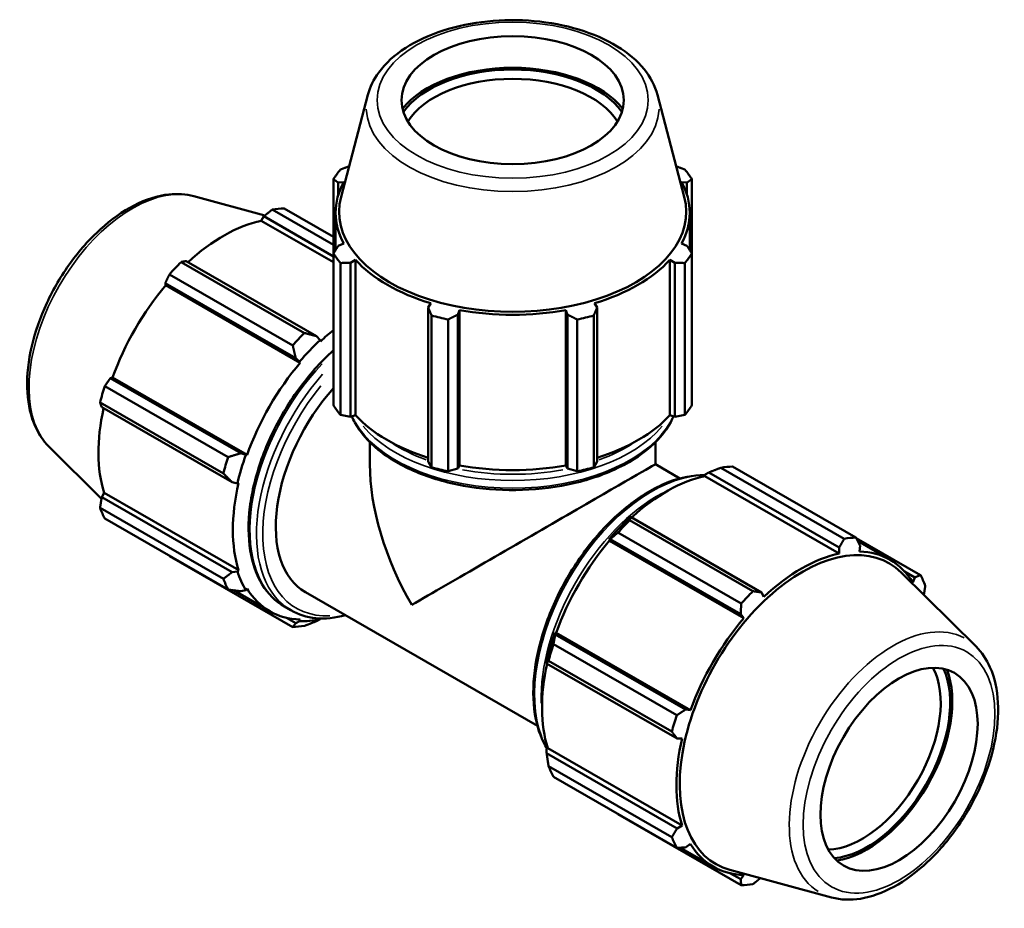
# Model space of a CAD drawing. Header units: inches. Extents: x -0.2 to 68, y -23.5 to 48.6.
# Tile 9 of 9: x 52.6 to 68, y 34.7 to 48.6. Entities that reach past the tile are written whole.
import ezdxf

# ---------------------------------------------------------------- set-up
doc = ezdxf.new("R2010")
doc.units = ezdxf.units.IN
doc.header["$MEASUREMENT"] = 0
doc.layers.add('Visible (ANSI)', color=7, linetype='Continuous', lineweight=50)
doc.layers.add('Visible Narrow (ANSI)', color=7, linetype='Continuous', lineweight=35)

msp = doc.modelspace()

# ---------------------------------------------------------------- linework, layer by layer
at = {"layer": 'Visible (ANSI)'}
for p, q in [((58.047, 47.43), (57.626, 45.826)), ((62.594, 47.43), (63.016, 45.826)), ((57.507, 46.104), (57.507, 44.938)), ((63.134, 44.938), (63.134, 46.104)), ((57.583, 46.05), (57.669, 46.058)), ((57.583, 45.857), (57.583, 46.05)), ((62.973, 46.058), (63.058, 46.05)), ((63.058, 46.05), (63.058, 45.857)), ((55.312, 45.837), (56.43, 45.534)), ((57.507, 45.075), (56.547, 45.628)), ((56.732, 45.646), (57.507, 45.199)), ((56.374, 45.452), (56.414, 45.521)), ((56.414, 45.521), (57.507, 44.891)), ((57.54, 44.989), (57.54, 45.576)), ((63.101, 44.989), (63.101, 45.576)), ((57.507, 44.799), (56.374, 45.452)), ((57.669, 45.095), (57.583, 45.056)), ((63.058, 45.056), (62.973, 45.095)), ((57.507, 42.553), (57.507, 44.938)), ((57.775, 44.789), (57.854, 44.837)), ((57.854, 42.396), (57.854, 44.837)), ((62.787, 42.396), (62.787, 44.837)), ((62.787, 44.837), (62.867, 44.789)), ((63.134, 44.938), (63.134, 42.553)), ((55.115, 44.803), (57.051, 43.688)), ((57.241, 43.639), (55.193, 44.818)), ((57.615, 44.787), (57.615, 42.403)), ((57.775, 42.373), (57.775, 44.789)), ((62.867, 44.789), (62.867, 42.373)), ((63.026, 42.403), (63.026, 44.787)), ((56.867, 43.494), (54.931, 44.609)), ((54.867, 44.473), (56.914, 43.294)), ((54.875, 44.437), (54.867, 44.473)), ((56.986, 43.221), (54.875, 44.437)), ((59.037, 44.156), (58.995, 44.086)), ((58.995, 44.086), (58.995, 41.67)), ((61.646, 44.086), (61.605, 44.156)), ((61.646, 41.67), (61.646, 44.086)), ((59.047, 41.578), (59.047, 43.963)), ((59.458, 43.976), (59.485, 44.049)), ((59.458, 41.559), (59.458, 43.976)), ((59.485, 41.609), (59.485, 44.049)), ((61.157, 41.609), (61.157, 44.049)), ((61.157, 44.049), (61.184, 43.976)), ((61.184, 43.976), (61.184, 41.559)), ((61.594, 43.963), (61.594, 41.578)), ((59.308, 43.901), (59.308, 41.516)), ((61.333, 41.516), (61.333, 43.901)), ((57.296, 43.575), (57.241, 43.639)), ((57.303, 43.555), (57.296, 43.575)), ((56.914, 43.294), (56.976, 43.237)), ((56.976, 43.237), (56.986, 43.221)), ((54.003, 42.978), (54.039, 42.988)), ((56.15, 41.773), (54.039, 42.988)), ((53.918, 42.855), (55.854, 41.74)), ((56.051, 41.799), (54.003, 42.978)), ((55.778, 41.483), (53.842, 42.598)), ((53.868, 42.522), (55.916, 41.343)), ((57.615, 42.403), (57.775, 42.373)), ((57.854, 42.396), (57.775, 42.373)), ((62.867, 42.373), (62.787, 42.396)), ((62.867, 42.373), (63.026, 42.403)), ((58.078, 41.626), (58.078, 41.972)), ((62.563, 41.626), (62.563, 41.972)), ((53.044, 41.898), (53.864, 41.086)), ((56.131, 41.773), (56.051, 41.799)), ((56.15, 41.773), (56.131, 41.773)), ((58.995, 41.67), (59.047, 41.578)), ((59.485, 41.609), (59.458, 41.559)), ((61.184, 41.559), (61.157, 41.609)), ((61.594, 41.578), (61.646, 41.67)), ((62.947, 41.405), (62.563, 41.626)), ((63.775, 41.59), (65.711, 40.475)), ((59.308, 41.516), (59.458, 41.559)), ((61.184, 41.559), (61.333, 41.516)), ((63.339, 41.441), (63.345, 41.468)), ((63.339, 41.441), (65.45, 40.226)), ((63.345, 41.468), (63.4, 41.498)), ((63.4, 41.498), (65.448, 40.318)), ((65.526, 40.457), (63.59, 41.572)), ((55.916, 41.343), (55.999, 41.327)), ((55.999, 41.327), (56.019, 41.331)), ((53.868, 41.111), (53.908, 41.18)), ((56.019, 39.964), (53.908, 41.18)), ((55.916, 39.932), (53.868, 41.111)), ((53.842, 40.942), (55.778, 39.827)), ((55.854, 39.658), (53.918, 40.773)), ((62.179, 40.795), (62.15, 40.78)), ((62.158, 40.747), (64.094, 39.633)), ((64.227, 39.615), (62.179, 40.795)), ((63.91, 39.438), (61.974, 40.553)), ((61.83, 40.442), (61.853, 40.45)), ((61.84, 40.426), (61.83, 40.442)), ((61.84, 40.426), (63.95, 39.211)), ((61.853, 40.45), (63.901, 39.271)), ((66.723, 39.887), (65.714, 40.468)), ((65.74, 40.418), (66.246, 40.127)), ((65.448, 40.318), (65.45, 40.226)), ((65.766, 40.256), (65.775, 40.35)), ((54.931, 40.185), (56.867, 39.07)), ((55.999, 39.945), (55.916, 39.932)), ((56.019, 39.964), (55.999, 39.945)), ((67.598, 38.763), (66.421, 39.927)), ((66.473, 39.944), (66.638, 39.849)), ((66.638, 39.849), (66.602, 39.771)), ((56.506, 39.318), (55.935, 39.647)), ((56.051, 39.632), (56.131, 39.651)), ((56.131, 39.651), (56.15, 39.673)), ((60.709, 37.519), (57.068, 39.616)), ((64.267, 39.545), (64.227, 39.615)), ((56.839, 39.333), (56.736, 39.393)), ((63.901, 39.271), (63.95, 39.211)), ((56.914, 39.131), (56.767, 39.216)), ((56.976, 39.161), (56.914, 39.131)), ((56.986, 39.188), (56.976, 39.161)), ((57.241, 39.162), (57.296, 39.192)), ((57.296, 39.192), (57.3, 39.206)), ((60.989, 38.955), (60.985, 38.978)), ((60.985, 38.978), (61.003, 38.978)), ((61.003, 38.978), (63.114, 37.762)), ((63.037, 37.776), (60.989, 38.955)), ((60.961, 38.799), (62.897, 37.684)), ((60.852, 38.532), (60.854, 38.499)), ((60.854, 38.499), (62.902, 37.32)), ((62.821, 37.427), (60.885, 38.542)), ((63.114, 37.762), (63.037, 37.776)), ((62.902, 37.32), (62.983, 37.321)), ((60.852, 37.15), (60.872, 37.169)), ((60.854, 37.088), (60.852, 37.15)), ((60.872, 37.169), (62.983, 35.954)), ((62.902, 35.908), (60.854, 37.088)), ((60.885, 36.886), (62.821, 35.771)), ((62.897, 35.602), (60.961, 36.717)), ((61.974, 36.129), (63.91, 35.014)), ((62.983, 35.954), (62.902, 35.908)), ((62.954, 35.605), (63.471, 35.307)), ((63.037, 35.609), (63.114, 35.663)), ((65.329, 34.823), (63.732, 35.256)), ((63.901, 35.108), (63.731, 35.205)), ((63.95, 35.178), (63.901, 35.108))]:
    msp.add_line(p, q, dxfattribs=at)
for centre, major_axis, ratio in [((60.321, 47.345), (1.746, 0), 0.575862), ((66.388, 36.836), (0.871, 1.513), 0.578093)]:
    msp.add_ellipse(centre, major_axis=major_axis, ratio=ratio, dxfattribs=at)
for centre, major_axis, ratio, start_param, end_param in [((60.321, 46.76), (-1.898, 0), 0.575862, 3.565284, 5.859494), ((60.321, 46.76), (1.851, 0), 0.575862, 0.383868, 2.757724), ((60.321, 46.674), (-1.746, 0), 0.575862, 3.48136, 5.943418), ((60.321, 45.521), (-2.99, 0), 0.575862, 5.843222, 5.93775), ((60.321, 45.521), (2.99, 0), 0.575862, 0.345435, 0.439963), ((60.321, 45.576), (-2.781, 0), 0.575862, 5.977753, 6.588618), ((60.321, 45.576), (2.781, 0), 0.575862, 5.977753, 6.588618), ((60.321, 45.591), (-2.726, 0), 0.575862, 6.1329, 9.575063), ((55.831, 42.915), (1.492, 2.591), 0.578093, 0.343502, 0.438029), ((55.783, 42.943), (1.388, 2.41), 0.578093, 0.478032, 1.071949), ((60.321, 45.521), (-2.99, 0), 0.575862, 0.345435, 0.439963), ((60.321, 45.576), (2.781, 0), 0.575862, 3.621558, 4.232423), ((60.321, 45.576), (2.781, 0), 0.575862, 5.192355, 5.80322), ((60.321, 45.521), (2.99, 0), 0.575862, 5.843222, 5.93775), ((55.831, 42.915), (1.492, 2.591), 0.578093, 1.1289, 1.223427), ((55.783, 42.943), (1.388, 2.41), 0.578093, 1.26343, 1.874295), ((60.321, 45.521), (2.99, 0), 0.575862, 4.272426, 4.366954), ((60.321, 45.576), (2.781, 0), 0.575862, 4.406956, 5.017822), ((60.321, 45.521), (2.99, 0), 0.575862, 5.057824, 5.152352), ((57.767, 41.801), (-1.492, -2.591), 0.578093, 4.270492, 4.36502), ((57.894, 41.728), (-1.388, -2.41), 0.578093, 4.122956, 4.23049), ((57.894, 41.728), (1.403, 2.436), 0.578093, 1.088897, 1.26343), ((57.894, 41.728), (-1.388, -2.41), 0.578093, 4.405023, 5.015888), ((55.831, 42.915), (1.492, 2.591), 0.578093, 1.914298, 2.008825), ((58.187, 41.559), (-1.119, -1.943), 0.578093, 4.367791, 6.283185), ((60.321, 43.136), (-2.99, 0), 0.575862, 0.345435, 0.439963), ((60.321, 43.136), (2.99, 0), 0.575862, 5.843222, 5.93775), ((55.783, 42.943), (1.388, 2.41), 0.578093, 2.065615, 2.659693), ((60.321, 43.136), (-2.781, 0), 0.575862, 0.479966, 1.073963), ((60.321, 43.136), (-2.781, 0), 0.575862, 2.067629, 2.661627), ((57.894, 41.728), (1.403, 2.436), 0.578093, 1.874295, 2.048828), ((57.767, 41.801), (-1.492, -2.591), 0.578093, 5.055891, 5.150418), ((60.321, 40.33), (-1.587, 2.746), 0.576978, 0.784431, 1.569829), ((60.321, 40.33), (2.242, 1.296), 0.001672, 0.000967, 2.355228), ((60.321, 43.136), (-2.781, 0), 0.575862, 1.265364, 1.876229), ((62.874, 38.86), (1.492, 2.591), 0.578093, 0.343502, 0.438029), ((60.321, 43.136), (2.99, 0), 0.575862, 4.272426, 4.366954), ((60.321, 43.136), (2.99, 0), 0.575862, 5.057824, 5.152352), ((62.748, 38.933), (1.388, 2.41), 0.578093, 0.478032, 1.071949), ((57.894, 41.728), (-1.388, -2.41), 0.578093, 5.190421, 5.801286), ((55.831, 42.915), (-1.492, -2.591), 0.578093, 5.841289, 5.935816), ((62.748, 38.933), (-1.403, -2.436), 0.578093, 4.23049, 4.405023), ((62.874, 38.86), (1.492, 2.591), 0.578093, 1.1289, 1.223427), ((62.748, 38.933), (1.388, 2.41), 0.578093, 1.26343, 1.874295), ((64.871, 37.71), (1.36, 2.362), 0.578093, 6.13202, 9.575944), ((64.81, 37.745), (1.492, 2.591), 0.578093, 0.343502, 0.438029), ((64.858, 37.717), (-1.388, -2.41), 0.578093, 3.619624, 4.23049), ((64.858, 37.717), (1.388, 2.41), 0.578093, 5.975819, 6.586684), ((57.894, 41.728), (-1.403, -2.436), 0.578093, 5.801286, 5.975819), ((57.767, 41.801), (-1.492, -2.591), 0.578093, 5.841289, 5.935816), ((64.81, 37.745), (1.492, 2.591), 0.578093, 5.841289, 5.935816), ((57.894, 41.728), (-1.388, -2.41), 0.578093, 5.975819, 6.586684), ((64.81, 37.745), (-1.492, -2.591), 0.578093, 4.270492, 4.36502), ((57.894, 41.728), (-1.403, -2.436), 0.578093, 0.303499, 0.478032), ((64.858, 37.717), (-1.388, -2.41), 0.578093, 4.405023, 5.015888), ((57.767, 41.801), (-1.492, -2.591), 0.578093, 0.343502, 0.438029), ((62.748, 38.933), (-1.403, -2.436), 0.578093, 5.015888, 5.190421), ((62.874, 38.86), (1.492, 2.591), 0.578093, 1.914298, 2.008825), ((62.748, 38.933), (1.388, 2.41), 0.578093, 2.065615, 2.659693), ((65.808, 37.17), (0.871, 1.513), 0.578093, 3.479318, 5.94546), ((65.882, 37.127), (-0.924, -1.604), 0.578093, 0.382788, 2.758805), ((65.882, 37.127), (0.947, 1.645), 0.578093, 3.564505, 5.860273), ((64.81, 37.745), (-1.492, -2.591), 0.578093, 5.055891, 5.150418), ((64.858, 37.717), (-1.388, -2.41), 0.578093, 5.190421, 5.801286), ((62.874, 38.86), (-1.492, -2.591), 0.578093, 5.841289, 5.935816), ((64.81, 37.745), (-1.492, -2.591), 0.578093, 5.841289, 5.935816), ((64.858, 37.717), (-1.388, -2.41), 0.578093, 5.975819, 6.586684), ((64.81, 37.745), (-1.492, -2.591), 0.578093, 0.343502, 0.438029)]:
    msp.add_ellipse(centre, major_axis=major_axis, ratio=ratio, start_param=start_param, end_param=end_param, dxfattribs=at)
for points, knots in [([(62.594, 47.43), (62.557, 47.572), (62.485, 47.708), (62.275, 47.966), (62.132, 48.087), (61.787, 48.298), (61.583, 48.387), (61.141, 48.521), (60.902, 48.566), (60.416, 48.609), (60.168, 48.607), (59.684, 48.557), (59.449, 48.509), (59.013, 48.369), (58.813, 48.277), (58.469, 48.056), (58.324, 47.926), (58.138, 47.671), (58.08, 47.553), (58.047, 47.43)], [0.935683, 0.935683, 0.935683, 0.935683, 1.221958, 1.221958, 1.539684, 1.539684, 1.872255, 1.872255, 2.204137, 2.204137, 2.534225, 2.534225, 2.864394, 2.864394, 3.196445, 3.196445, 3.528727, 3.528727, 3.776706, 3.776706, 3.776706, 3.776706]), ([(53.044, 41.898), (52.939, 42.002), (52.857, 42.132), (52.737, 42.443), (52.704, 42.628), (52.693, 43.033), (52.717, 43.254), (52.822, 43.705), (52.902, 43.934), (53.108, 44.377), (53.233, 44.591), (53.518, 44.985), (53.678, 45.164), (54.017, 45.471), (54.197, 45.599), (54.561, 45.786), (54.746, 45.846), (55.059, 45.879), (55.19, 45.87), (55.312, 45.837)], [4.076223, 4.076223, 4.076223, 4.076223, 4.362869, 4.362869, 4.680589, 4.680589, 5.01304, 5.01304, 5.344876, 5.344876, 5.674955, 5.674955, 6.005121, 6.005121, 6.337136, 6.337136, 6.669262, 6.669262, 6.915484, 6.915484, 6.915484, 6.915484]), ([(56.736, 39.393), (56.597, 39.473), (56.479, 39.59), (56.297, 39.887), (56.233, 40.069), (56.167, 40.481), (56.165, 40.712), (56.226, 41.2), (56.289, 41.455), (56.47, 41.963), (56.589, 42.216), (56.871, 42.693), (57.034, 42.918), (57.307, 43.225), (57.406, 43.325), (57.507, 43.416)], [3.925057, 3.925057, 3.925057, 3.925057, 4.229027, 4.229027, 4.543369, 4.543369, 4.866964, 4.866964, 5.191393, 5.191393, 5.515064, 5.515064, 5.838436, 5.838436, 6.011808, 6.011808, 6.011808, 6.011808]), ([(57.796, 42.379), (57.81, 42.346), (57.826, 42.313), (57.928, 42.125), (58.054, 41.98), (58.378, 41.717), (58.578, 41.601), (59.031, 41.411), (59.283, 41.338), (59.814, 41.242), (60.092, 41.219), (60.647, 41.225), (60.923, 41.254), (61.447, 41.362), (61.694, 41.44), (62.135, 41.64), (62.328, 41.761), (62.64, 42.035), (62.759, 42.188), (62.837, 42.36), (62.841, 42.369), (62.845, 42.379)], [4.164777, 4.164777, 4.164777, 4.164777, 4.230783, 4.230783, 4.545114, 4.545114, 4.868768, 4.868768, 5.193221, 5.193221, 5.516897, 5.516897, 5.840269, 5.840269, 6.164022, 6.164022, 6.488545, 6.488545, 6.8117, 6.8117, 6.830798, 6.830798, 6.830798, 6.830798]), ([(63.342, 41.454), (63.338, 41.454), (63.335, 41.454), (63.155, 41.459), (62.966, 41.422), (62.576, 41.273), (62.375, 41.158), (61.984, 40.86), (61.794, 40.678), (61.446, 40.266), (61.287, 40.037), (61.015, 39.553), (60.903, 39.299), (60.735, 38.792), (60.68, 38.538), (60.634, 38.056), (60.643, 37.828), (60.72, 37.449), (60.779, 37.292), (60.861, 37.159)], [5.797724, 5.797724, 5.797724, 5.797724, 5.803691, 5.803691, 6.118033, 6.118033, 6.441628, 6.441628, 6.766057, 6.766057, 7.089728, 7.089728, 7.4131, 7.4131, 7.736848, 7.736848, 8.061344, 8.061344, 8.339234, 8.339234, 8.339234, 8.339234]), ([(57.694, 39.255), (57.534, 39.212), (57.378, 39.196), (57.089, 39.224), (56.957, 39.265), (56.839, 39.333)], [3.402045, 3.402045, 3.402045, 3.402045, 3.6681765, 3.6681765, 3.9250571, 3.9250571, 3.9250571, 3.9250571]), ([(65.329, 34.823), (65.472, 34.784), (65.626, 34.779), (65.955, 34.832), (66.132, 34.896), (66.487, 35.089), (66.666, 35.222), (67.003, 35.538), (67.161, 35.722), (67.441, 36.123), (67.564, 36.339), (67.761, 36.783), (67.836, 37.011), (67.932, 37.458), (67.952, 37.678), (67.931, 38.087), (67.89, 38.277), (67.761, 38.564), (67.688, 38.673), (67.598, 38.763)], [2.509294, 2.509294, 2.509294, 2.509294, 2.79594, 2.79594, 3.11366, 3.11366, 3.446111, 3.446111, 3.777947, 3.777947, 4.108027, 4.108027, 4.438192, 4.438192, 4.770207, 4.770207, 5.102333, 5.102333, 5.348555, 5.348555, 5.348555, 5.348555])]:
    msp.add_open_spline(points, degree=3, knots=knots, dxfattribs=at)
for points, weights in [([(57.615, 46.254), (57.685, 46.281), (57.752, 46.307)], [1, 1.00081493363, 1.00103094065]), ([(62.889, 46.307), (62.956, 46.281), (63.026, 46.254)], [1.00103094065, 1.00081493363, 1]), ([(57.583, 46.05), (57.546, 46.076), (57.507, 46.104)], [1.00108659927, 1.00095178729, 1]), ([(63.134, 46.104), (63.095, 46.076), (63.058, 46.05)], [1, 1.00095178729, 1.00108659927]), ([(56.547, 45.628), (56.479, 45.573), (56.414, 45.521)], [1, 1.00095178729, 1.00108659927]), ([(57.507, 44.938), (57.546, 44.998), (57.583, 45.056)], [1, 1.00095178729, 1.00108659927]), ([(63.058, 45.056), (63.095, 44.998), (63.134, 44.938)], [1.00108659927, 1.00095178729, 1]), ([(55.193, 44.818), (55.155, 44.811), (55.115, 44.803)], [1.00108659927, 1.00095178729, 1]), ([(57.775, 44.789), (57.697, 44.789), (57.615, 44.787)], [1.00108659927, 1.00095178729, 1]), ([(63.026, 44.787), (62.945, 44.789), (62.867, 44.789)], [1, 1.00095178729, 1.00108659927]), ([(54.931, 44.609), (54.898, 44.54), (54.867, 44.473)], [1, 1.00095178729, 1.00108659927]), ([(59.047, 43.963), (59.021, 44.026), (58.995, 44.086)], [1, 1.00095178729, 1.00108659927]), ([(61.646, 44.086), (61.621, 44.026), (61.594, 43.963)], [1.00108659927, 1.00095178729, 1]), ([(59.458, 43.976), (59.384, 43.939), (59.308, 43.901)], [1.00108659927, 1.00095178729, 1]), ([(61.333, 43.901), (61.257, 43.939), (61.184, 43.976)], [1, 1.00095178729, 1.00108659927]), ([(57.241, 43.639), (57.149, 43.662), (57.051, 43.688)], [1.00621965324, 1.0119019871, 1.01678570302]), ([(56.867, 43.494), (56.892, 43.391), (56.914, 43.294)], [1.01678570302, 1.0119019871, 1.00621965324]), ([(54.003, 42.978), (53.961, 42.918), (53.918, 42.855)], [1.00108659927, 1.00095178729, 1]), ([(53.842, 42.598), (53.855, 42.559), (53.868, 42.522)], [1, 1.00095178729, 1.00108659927]), ([(56.051, 41.799), (55.956, 41.77), (55.854, 41.74)], [1.00621965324, 1.0119019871, 1.01678570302]), ([(55.778, 41.483), (55.849, 41.411), (55.916, 41.343)], [1.01678570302, 1.0119019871, 1.00621965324]), ([(63.4, 41.498), (63.492, 41.535), (63.59, 41.572)], [1.00621965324, 1.0119019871, 1.01678570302]), ([(53.868, 41.111), (53.855, 41.028), (53.842, 40.942)], [1.00108659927, 1.00095178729, 1]), ([(62.158, 40.747), (62.168, 40.772), (62.179, 40.795)], [1.01678570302, 1.0119019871, 1.00621965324]), ([(61.853, 40.45), (61.911, 40.501), (61.974, 40.553)], [1.00621965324, 1.0119019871, 1.01678570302]), ([(65.448, 40.318), (65.487, 40.386), (65.526, 40.457)], [1.00108659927, 1.00095178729, 1]), ([(65.711, 40.475), (65.744, 40.411), (65.775, 40.35)], [1, 1.00095178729, 1.00108659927]), ([(54.927, 40.192), (54.929, 40.188), (54.931, 40.185)], [1.00009390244, 1.00004798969, 1]), ([(55.916, 39.932), (55.849, 39.88), (55.778, 39.827)], [1.00621965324, 1.0119019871, 1.01678570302]), ([(66.638, 39.849), (66.68, 39.868), (66.723, 39.887)], [1.00108659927, 1.00095178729, 1]), ([(55.854, 39.658), (55.956, 39.644), (56.051, 39.632)], [1.01678570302, 1.0119019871, 1.00621965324]), ([(64.094, 39.633), (64.163, 39.624), (64.227, 39.615)], [1, 1.00095178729, 1.00108659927]), ([(66.8, 39.718), (66.789, 39.645), (66.777, 39.574)], [1, 1.00080832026, 1.00102739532]), ([(63.901, 39.271), (63.905, 39.352), (63.91, 39.438)], [1.00108659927, 1.00095178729, 1]), ([(56.914, 39.131), (56.892, 39.101), (56.867, 39.07)], [1.00621965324, 1.0119019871, 1.01678570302]), ([(57.051, 39.088), (57.149, 39.126), (57.241, 39.162)], [1.01678570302, 1.0119019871, 1.00621965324]), ([(60.961, 38.799), (60.975, 38.879), (60.989, 38.955)], [1.01678570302, 1.0119019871, 1.00621965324]), ([(60.854, 38.499), (60.868, 38.52), (60.885, 38.542)], [1.00621965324, 1.0119019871, 1.01678570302]), ([(62.897, 37.684), (62.969, 37.731), (63.037, 37.776)], [1, 1.00095178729, 1.00108659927]), ([(62.902, 37.32), (62.863, 37.372), (62.821, 37.427)], [1.00108659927, 1.00095178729, 1]), ([(60.885, 36.886), (60.868, 36.99), (60.854, 37.088)], [1.01678570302, 1.0119019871, 1.00621965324]), ([(61.974, 36.129), (61.971, 36.133), (61.968, 36.137)], [1.01678570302, 1.01653811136, 1.01628846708]), ([(62.821, 35.771), (62.863, 35.841), (62.902, 35.908)], [1, 1.00095178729, 1.00108659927]), ([(63.037, 35.609), (62.969, 35.605), (62.897, 35.602)], [1.00108659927, 1.00095178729, 1]), ([(63.91, 35.014), (63.905, 35.062), (63.901, 35.108)], [1, 1.00095178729, 1.00108659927]), ([(64.211, 35.126), (64.154, 35.08), (64.094, 35.032)], [1.00103999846, 1.00083254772, 1])]:
    msp.add_rational_spline(points, weights, degree=2, dxfattribs=at)
at = {"layer": 'Visible Narrow (ANSI)'}
for centre, major_axis, ratio in [((60.321, 47.345), (-2.128, 0), 0.575862), ((66.388, 36.836), (-1.062, -1.845), 0.578093)]:
    msp.add_ellipse(centre, major_axis=major_axis, ratio=ratio, dxfattribs=at)
for centre, major_axis, ratio, start_param, end_param in [((60.321, 47.232), (-2.299, 0), 0.575862, 0.021823, 3.11977), ((54.352, 43.767), (-1.147, -1.993), 0.578093, 3.434721, 5.990057), ((58.034, 41.647), (-1.298, -2.254), 0.578093, 4.318733, 6.179793), ((58.137, 41.587), (-1.298, -2.254), 0.578093, 4.375032, 6.182756), ((58.187, 41.559), (-1.263, -2.194), 0.578093, 4.43689, 6.643085), ((60.321, 42.869), (-2.601, 0), 0.575862, 0.446311, 2.695282), ((60.321, 42.75), (2.601, 0), 0.575862, 3.522914, 5.901864), ((60.321, 42.926), (-2.531, 0), 0.575862, 0.718858, 1.00392), ((60.321, 42.926), (-2.531, 0), 0.575862, 2.137673, 2.422735), ((60.321, 42.926), (-2.531, 0), 0.575862, 1.254946, 1.886646), ((62.504, 39.073), (-1.298, -2.254), 0.578093, 3.57877, 5.841802), ((62.608, 39.013), (-1.298, -2.254), 0.578093, 3.890158, 5.53462), ((66.29, 36.893), (1.147, 1.993), 0.578093, 0.021031, 3.120562)]:
    msp.add_ellipse(centre, major_axis=major_axis, ratio=ratio, start_param=start_param, end_param=end_param, dxfattribs=at)

doc.saveas('drawing.dxf')
